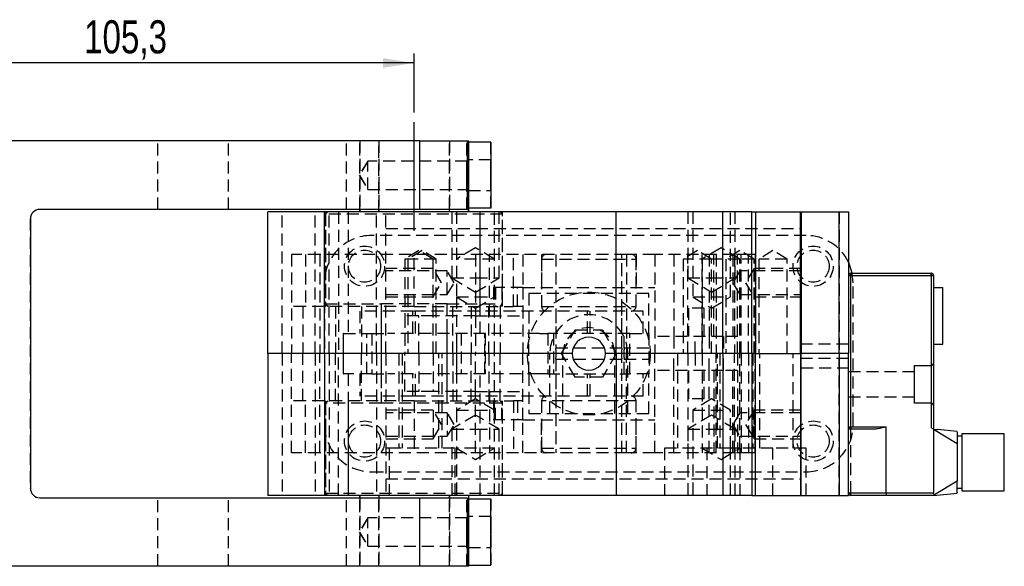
# Model space of a CAD drawing. Extents: x 55 to 753, y 17 to 582.
# Tile 2 of 5: x 257 to 466, y 65 to 180. Entities that reach past the tile are written whole.
import ezdxf

# ---------------------------------------------------------------- set-up
doc = ezdxf.new("R2010")
doc.units = 0
doc.header["$LTSCALE"] = 2
doc.linetypes.add('CENTERX2', pattern=[20.32, 12.7, -2.54, 2.54, -2.54])
doc.linetypes.add('HIDDEN', pattern=[1.905, 1.27, -0.635])
doc.layers.get('0').update_dxf_attribs({"linetype": 'CONTINUOUS'})
doc.styles.add('SLDTEXTSTYLE0', font='TXT', dxfattribs={"width": 0.75})
doc.dimstyles.new('SLDDIMSTYLE2', dxfattribs={"dimtxt": 7, "dimasz": 6.604, "dimexe": 0, "dimexo": 0.0625, "dimgap": 1.75, "dimtad": 1, "dimdec": 1, "dimrnd": 1e-09, "dimzin": 12, "dimtxsty": 'SLDTEXTSTYLE0', "dimsah": 1, "dimcen": 0.09, "dimazin": 3, "dimtfac": 1, "dimtdec": 1, "dimtofl": 0, "dimtmove": 0, "dimatfit": 3, "dimtolj": 1, "dimtzin": 12})

# ---------------------------------------------------------------- blocks, each defined once
blk = doc.blocks.new('_D_8')
at = {"color": 218, "linetype": 'CONTINUOUS'}
for p, q in [((235.58, 111.74), (235.58, 173.24)), ((340.86, 160.74), (340.86, 173.24)), ((340.86, 171.24), (235.58, 171.24))]:
    blk.add_line(p, q, dxfattribs=at)
for points in [[(235.58, 171.24), (242.18, 170.23), (242.18, 172.26)], [(340.86, 171.24), (334.26, 172.26), (334.26, 170.23)]]:
    blk.add_solid(points, dxfattribs=at)
at = {"color": 218, "linetype": 'CONTINUOUS', "insert": (270.95, 180.27, 37.9), "char_height": 7, "attachment_point": 1, "style": 'SLDTEXTSTYLE0'}
blk.add_mtext('105,3', dxfattribs=at)

msp = doc.modelspace()

# ---------------------------------------------------------------- linework, layer by layer
at = {"color": 218, "linetype": 'CENTERX2'}
msp.add_line((340.863032, 135.744309), (340.863032, 158.744309), dxfattribs=at)
at = {"color": 7, "linetype": 'CONTINUOUS'}
for p, q in [((342.075196, 154.744311), (255.075206, 154.744311)), ((342.075196, 140.24431), (342.075196, 154.744311)), ((342.075196, 154.744311), (352.071335, 154.744311)), ((352.071335, 154.744311), (352.361486, 154.744311)), ((352.071335, 154.744311), (352.071335, 140.24431)), ((352.361486, 154.744311), (352.361486, 139.744309)), ((352.361486, 154.494311), (352.370949, 154.494311)), ((352.370949, 154.494311), (352.370949, 140.49431)), ((357.133447, 154.494311), (352.370949, 154.494311)), ((357.133447, 154.494311), (357.133447, 140.49431)), ((342.075196, 140.24431), (261.575205, 140.24431)), ((309.858588, 109.744309), (309.858588, 139.744309)), ((321.85859, 139.744309), (309.858588, 139.744309)), ((321.85859, 109.744309), (321.85859, 139.744309)), ((383.616452, 139.744309), (321.85859, 139.744309)), ((329.355695, 140.24431), (329.355695, 139.744309)), ((329.361488, 139.744309), (329.361488, 140.24431)), ((333.363031, 140.24431), (333.363031, 139.744309)), ((352.071335, 140.24431), (342.075196, 140.24431)), ((348.363032, 139.744309), (348.363032, 140.24431)), ((352.370949, 140.49431), (352.361486, 140.49431)), ((357.133447, 140.49431), (352.370949, 140.49431)), ((383.616452, 109.744309), (383.616452, 139.744309)), ((406.274147, 139.744309), (383.616452, 139.744309)), ((406.274147, 109.744309), (406.274147, 139.744309)), ((412.378122, 139.744309), (406.274147, 139.744309)), ((412.378122, 109.744309), (412.378122, 139.744309)), ((412.378122, 139.744309), (413.163123, 139.744309)), ((413.163123, 139.744309), (413.163123, 109.744309)), ((413.163123, 139.744309), (422.706668, 139.744309)), ((422.706668, 109.744309), (422.706668, 139.744309)), ((422.706668, 139.744309), (422.858593, 139.744309)), ((422.858593, 139.744309), (422.858593, 109.744309)), ((422.858593, 139.744309), (430.858591, 139.744309)), ((430.858591, 109.744309), (430.858591, 139.744309)), ((430.858591, 139.744309), (432.858591, 139.744309)), ((432.858591, 139.744309), (432.858591, 109.744309)), ((259.5752, 138.244309), (259.5752, 81.244309)), ((433.358592, 126.244309), (432.858591, 126.244309)), ((433.358592, 126.74431), (433.358592, 126.597863)), ((433.358592, 126.74431), (450.358589, 126.74431)), ((433.358592, 126.597863), (433.358592, 126.244309)), ((433.358592, 94.24431), (433.358592, 126.244309)), ((433.358592, 126.244309), (450.358589, 126.244309)), ((450.358589, 126.682359), (450.358589, 126.74431)), ((450.358589, 126.244309), (450.358589, 107.244309)), ((450.712142, 126.244309), (450.358589, 126.244309)), ((450.85859, 126.244309), (450.712142, 126.244309)), ((450.85859, 126.244309), (450.85859, 107.744309)), ((450.85859, 123.74431), (452.858594, 123.74431)), ((452.858594, 111.744309), (452.858594, 123.74431)), ((450.85859, 111.744309), (452.858594, 111.744309)), ((309.858588, 109.744309), (309.858588, 79.74431)), ((321.85859, 109.744309), (309.858588, 109.744309)), ((321.85859, 109.744309), (321.85859, 79.74431)), ((374.358591, 109.744309), (321.85859, 109.744309)), ((383.616452, 109.744309), (381.358592, 109.744309)), ((383.616452, 109.744309), (383.616452, 79.74431)), ((406.274147, 109.744309), (383.616452, 109.744309)), ((406.274147, 109.744309), (406.274147, 79.74431)), ((412.378122, 109.744309), (406.274147, 109.744309)), ((412.378122, 109.744309), (412.378122, 79.74431)), ((413.163123, 109.744309), (412.378122, 109.744309)), ((413.163123, 79.74431), (413.163123, 109.744309)), ((413.163123, 109.744309), (422.706668, 109.744309)), ((422.706668, 109.744309), (422.706668, 79.74431)), ((422.858593, 109.744309), (422.706668, 109.744309)), ((422.858593, 79.74431), (422.858593, 109.744309)), ((430.858591, 109.744309), (422.858593, 109.744309)), ((430.858591, 109.744309), (430.858591, 79.74431)), ((432.858591, 109.744309), (430.858591, 109.744309)), ((432.858591, 79.74431), (432.858591, 109.744309)), ((446.85859, 107.244309), (450.358589, 107.244309)), ((446.85859, 99.244309), (446.85859, 107.244309)), ((450.358589, 107.244309), (450.358589, 99.244309)), ((450.358589, 99.244309), (446.85859, 99.244309)), ((450.358589, 99.244309), (450.358589, 94.026205)), ((450.85859, 98.744309), (450.85859, 93.744309)), ((432.858591, 94.24431), (432.990232, 94.24431)), ((433.358592, 94.24431), (440.858592, 94.24431)), ((433.358592, 94.24431), (433.358592, 93.890755)), ((433.358592, 93.890755), (433.358592, 93.744309)), ((440.858592, 80.244309), (440.858592, 94.24431)), ((450.85859, 93.744309), (450.358589, 94.026205)), ((438.074709, 93.744309), (433.358592, 93.744309)), ((450.85859, 93.744309), (455.858593, 90.734924)), ((450.85859, 93.744309), (450.85859, 80.244309)), ((451.708843, 93.659284), (451.237475, 93.516267)), ((455.858593, 93.244309), (451.708843, 93.659284)), ((456.858595, 92.244309), (455.858593, 92.244309)), ((465.858591, 92.744308), (456.858595, 92.744308)), ((456.858595, 92.744308), (456.858595, 80.74431)), ((465.858591, 80.74431), (465.858591, 92.744308)), ((455.858593, 82.753694), (451.072184, 79.872868)), ((321.85859, 79.74431), (309.858588, 79.74431)), ((383.616452, 79.74431), (321.85859, 79.74431)), ((329.355695, 79.74431), (329.355695, 79.244309)), ((329.361488, 79.244309), (329.361488, 79.74431)), ((333.363031, 79.74431), (333.363031, 79.244309)), ((348.363032, 79.244309), (348.363032, 79.74431)), ((352.361486, 79.74431), (352.361486, 64.744307)), ((406.274147, 79.74431), (383.616452, 79.74431)), ((412.378122, 79.74431), (406.274147, 79.74431)), ((412.378122, 79.74431), (413.163123, 79.74431)), ((413.163123, 79.74431), (422.706668, 79.74431)), ((422.706668, 79.74431), (422.858593, 79.74431)), ((422.858593, 79.74431), (430.858591, 79.74431)), ((430.858591, 79.74431), (432.858591, 79.74431)), ((440.858592, 80.244309), (432.858591, 80.244309)), ((440.858592, 80.244309), (440.858592, 79.74431)), ((450.85859, 80.244309), (440.858592, 80.244309)), ((450.85859, 79.74431), (440.858592, 79.74431)), ((450.85859, 79.74431), (455.858593, 80.244309)), ((455.858593, 81.244309), (456.858595, 81.244309)), ((456.858595, 80.74431), (465.858591, 80.74431)), ((261.575205, 79.244309), (342.075196, 79.244309)), ((342.075196, 64.744307), (342.075196, 79.244309)), ((342.075196, 79.244309), (352.071335, 79.244309)), ((352.071335, 79.244309), (352.071335, 64.744307)), ((352.370949, 78.994308), (352.361486, 78.994308)), ((352.370949, 64.994308), (352.370949, 78.994308)), ((352.370949, 78.994308), (357.133447, 78.994308)), ((357.133447, 64.994308), (357.133447, 78.994308)), ((342.075196, 64.744307), (255.075206, 64.744307)), ((352.071335, 64.744307), (342.075196, 64.744307)), ((352.361486, 64.744307), (352.071335, 64.744307)), ((352.361486, 64.994308), (352.370949, 64.994308)), ((352.370949, 64.994308), (357.133447, 64.994308))]:
    msp.add_line(p, q, dxfattribs=at)
at = {"color": 7, "linetype": 'HIDDEN'}
for p, q in [((286.564385, 140.24431), (286.564385, 154.744311)), ((301.555892, 140.24431), (301.555892, 154.744311)), ((301.558596, 140.24431), (301.558596, 154.744311)), ((326.546234, 140.24431), (326.546234, 154.744311)), ((329.354094, 140.24431), (329.354094, 154.744311)), ((329.355695, 154.744311), (329.355695, 140.24431)), ((329.361488, 140.24431), (329.361488, 154.744311)), ((329.36309, 140.24431), (329.36309, 154.744311)), ((333.35415, 139.744309), (333.35415, 154.744311)), ((333.363031, 154.744311), (333.363031, 140.24431)), ((348.354151, 154.744311), (348.354151, 139.744309)), ((348.363032, 140.24431), (348.363032, 154.744311)), ((352.046234, 140.24431), (352.046234, 154.744311)), ((352.054092, 140.24431), (352.054092, 154.744311)), ((352.063089, 140.24431), (352.063089, 154.744311)), ((352.346233, 140.49431), (352.346233, 154.494311)), ((352.346233, 154.494311), (352.361486, 154.494311)), ((352.355694, 139.744309), (352.355694, 154.744311)), ((357.108732, 140.49431), (357.108732, 154.494311)), ((331.050483, 150.49431), (329.2479, 147.494308)), ((331.066703, 150.49431), (329.26412, 147.494308)), ((331.066703, 150.49431), (331.050483, 150.49431)), ((352.066701, 150.49431), (331.066703, 150.49431)), ((352.3667, 150.74431), (352.35048, 150.74431)), ((357.129201, 150.74431), (352.3667, 150.74431)), ((329.2479, 147.494308), (331.050483, 144.494309)), ((329.26412, 147.494308), (331.066703, 144.494309)), ((331.050483, 144.494309), (331.066703, 144.494309)), ((331.066703, 144.494309), (352.066701, 144.494309)), ((352.35048, 144.244308), (352.3667, 144.244308)), ((352.3667, 144.244308), (357.129201, 144.244308)), ((261.575205, 140.24431), (261.564386, 140.24431)), ((312.940006, 109.744309), (312.940006, 139.744309)), ((319.868212, 109.744309), (319.868212, 139.744309)), ((322.608591, 139.744309), (322.10859, 139.244309)), ((322.10859, 139.744309), (322.10859, 119.744309)), ((322.858592, 109.744309), (322.858592, 139.744309)), ((324.858592, 139.744309), (324.858592, 109.744309)), ((326.858592, 139.744309), (326.858592, 119.744309)), ((326.858592, 139.744309), (326.858592, 113.99431)), ((332.85859, 109.744309), (332.85859, 139.744309)), ((334.85859, 109.744309), (334.85859, 139.744309)), ((348.858592, 139.744309), (348.858592, 125.74431)), ((349.858591, 139.744309), (349.858591, 121.744309)), ((352.361486, 140.49431), (352.346233, 140.49431)), ((354.858591, 119.744309), (354.858591, 139.744309)), ((354.858591, 113.99431), (354.858591, 139.744309)), ((357.858592, 121.744309), (357.858592, 139.744309)), ((358.858592, 125.74431), (358.858592, 139.744309)), ((359.608592, 139.244309), (359.108591, 139.744309)), ((359.608592, 119.744309), (359.608592, 139.744309)), ((398.858591, 139.744309), (398.858591, 125.74431)), ((399.858591, 139.744309), (399.858591, 121.744309)), ((407.858591, 121.744309), (407.858591, 139.744309)), ((408.858591, 125.74431), (408.858591, 139.744309)), ((430.858591, 139.744309), (430.858591, 109.744309)), ((259.56439, 138.244309), (259.5752, 138.244309)), ((259.56439, 138.244309), (259.56439, 81.244309)), ((359.608592, 139.244309), (322.10859, 139.244309)), ((322.10859, 139.244309), (322.10859, 120.244309)), ((359.608592, 120.244309), (359.608592, 139.244309)), ((334.85859, 136.244309), (422.858593, 136.244309)), ((423.858592, 134.74431), (331.858591, 134.74431)), ((341.858593, 131.546891), (338.858591, 129.744309)), ((342.55859, 131.546891), (339.558591, 129.744309)), ((344.858592, 129.744309), (341.858593, 131.546891)), ((345.558592, 129.744309), (342.55859, 131.546891)), ((353.858591, 132.147753), (349.858591, 129.744309)), ((357.858592, 129.744309), (353.858591, 132.147753)), ((400.858592, 131.546891), (397.858591, 129.744309)), ((403.858592, 129.744309), (400.858592, 131.546891)), ((405.858592, 132.147753), (401.858592, 129.744309)), ((409.858593, 129.744309), (405.858592, 132.147753)), ((409.858593, 131.546891), (406.858591, 129.744309)), ((412.858592, 129.744309), (409.858593, 131.546891)), ((416.858592, 131.546891), (413.85859, 129.744309)), ((419.858591, 129.744309), (416.858592, 131.546891)), ((320.858591, 130.744309), (314.85859, 130.744309)), ((314.85859, 130.744309), (314.85859, 109.744309)), ((317.858593, 130.744309), (317.858593, 119.744309)), ((320.858591, 130.744309), (320.858591, 109.744309)), ((385.858592, 130.744309), (320.858591, 130.744309)), ((339.558591, 129.744309), (338.858591, 129.744309)), ((338.858591, 129.744309), (338.858591, 117.74431)), ((345.558592, 129.744309), (339.558591, 129.744309)), ((339.558591, 129.744309), (339.558591, 109.744309)), ((340.858591, 119.744309), (340.858591, 130.744309)), ((344.858592, 127.744309), (344.858592, 129.744309)), ((345.558592, 109.744309), (345.558592, 129.744309)), ((357.858592, 129.744309), (349.858591, 129.744309)), ((353.858591, 130.744309), (353.858591, 117.74431)), ((356.858592, 117.74431), (356.858592, 130.744309)), ((361.90207, 119.744309), (361.90207, 130.744309)), ((363.858591, 130.744309), (363.858591, 123.74431)), ((367.858592, 130.744309), (367.858592, 123.74431)), ((367.858592, 129.744309), (367.858592, 119.744309)), ((367.858592, 129.744309), (387.855031, 129.744309)), ((370.858591, 130.744309), (370.858591, 118.744309)), ((370.858591, 130.744309), (370.858591, 110.879581)), ((384.858592, 118.744309), (384.858592, 130.744309)), ((384.858592, 110.894309), (384.858592, 130.744309)), ((385.858592, 130.744309), (385.858592, 109.744309)), ((391.858592, 130.744309), (385.858592, 130.744309)), ((387.858591, 130.744309), (387.858591, 123.74431)), ((387.858591, 119.744309), (387.858591, 129.744309)), ((391.858592, 130.744309), (391.858592, 109.744309)), ((408.740062, 130.744309), (391.858592, 130.744309)), ((395.858591, 130.744309), (395.858591, 113.344309)), ((403.858592, 129.744309), (397.858591, 129.744309)), ((397.858591, 129.744309), (397.858591, 109.744309)), ((398.858591, 109.744309), (398.858591, 130.744309)), ((401.858592, 109.744309), (401.858592, 130.744309)), ((401.858592, 129.744309), (401.858592, 109.744309)), ((403.358591, 130.744309), (403.358591, 113.344309)), ((409.858593, 129.744309), (403.858592, 129.744309)), ((403.858592, 109.744309), (403.858592, 129.744309)), ((404.358591, 113.344309), (404.358591, 130.744309)), ((404.858592, 130.744309), (404.858592, 109.744309)), ((406.858591, 129.744309), (406.858591, 109.744309)), ((408.358592, 130.744309), (408.358592, 113.344309)), ((411.694483, 130.744309), (408.740062, 130.744309)), ((408.740062, 130.744309), (408.740062, 109.744309)), ((409.358592, 113.344309), (409.358592, 130.744309)), ((412.858592, 129.744309), (409.858593, 129.744309)), ((409.858593, 109.744309), (409.858593, 129.744309)), ((410.150678, 109.744309), (410.150678, 130.744309)), ((411.694483, 109.744309), (411.694483, 130.744309)), ((413.105102, 130.744309), (411.694483, 130.744309)), ((412.858592, 109.744309), (412.858592, 129.744309)), ((413.105102, 130.744309), (413.105102, 109.744309)), ((413.150677, 130.744309), (413.105102, 130.744309)), ((413.150677, 109.744309), (413.150677, 130.744309)), ((419.858591, 129.744309), (413.85859, 129.744309)), ((413.85859, 129.744309), (413.85859, 109.744309)), ((419.858591, 109.744309), (419.858591, 129.744309)), ((344.858592, 127.744309), (334.85859, 127.744309)), ((347.858592, 127.244309), (334.85859, 127.244309)), ((344.858592, 121.744309), (344.858592, 127.744309)), ((346.661174, 124.744309), (344.858592, 127.744309)), ((347.858592, 122.244309), (347.858592, 127.244309)), ((349.360743, 124.744309), (347.858592, 127.244309)), ((409.858593, 127.244309), (408.35644, 124.744309)), ((422.858593, 127.244309), (409.858593, 127.244309)), ((412.858592, 127.744309), (411.056009, 124.744309)), ((422.858593, 127.744309), (412.858592, 127.744309)), ((348.858592, 125.74431), (353.858591, 125.74431)), ((348.858592, 125.74431), (353.858591, 122.740006)), ((353.858591, 125.74431), (358.858592, 125.74431)), ((353.858591, 122.740006), (358.858592, 125.74431)), ((398.858591, 125.74431), (403.858592, 125.74431)), ((398.858591, 125.74431), (403.858592, 122.740006)), ((403.858592, 125.74431), (408.858591, 125.74431)), ((403.858592, 122.740006), (408.858591, 125.74431)), ((432.858591, 126.244309), (433.00504, 126.244309)), ((433.00504, 126.244309), (433.358592, 126.244309)), ((433.358592, 126.244309), (433.358592, 126.74431)), ((433.358592, 126.244309), (450.358589, 126.244309)), ((433.358592, 80.244309), (433.358592, 126.244309)), ((450.358589, 126.682359), (450.358589, 126.597863)), ((450.358589, 126.597863), (450.358589, 126.244309)), ((450.358589, 126.244309), (450.358589, 94.026205)), ((450.358589, 126.244309), (450.85859, 126.244309)), ((450.725627, 126.583841), (450.759118, 126.54361)), ((321.85859, 124.744309), (321.85859, 94.74431)), ((344.858592, 121.744309), (346.661174, 124.744309)), ((347.858592, 122.244309), (349.360743, 124.744309)), ((359.43002, 123.74431), (357.658592, 123.74431)), ((357.658592, 123.74431), (357.658592, 119.744309)), ((358.109868, 123.74431), (358.109868, 119.744309)), ((359.43002, 123.74431), (359.43002, 119.744309)), ((363.858591, 123.74431), (359.43002, 123.74431)), ((362.730398, 119.744309), (362.730398, 123.74431)), ((363.858591, 123.74431), (391.858592, 123.74431)), ((363.858591, 123.74431), (363.858591, 119.744309)), ((408.35644, 124.744309), (409.858593, 122.244309)), ((411.056009, 124.744309), (412.858592, 121.744309)), ((433.858593, 94.74431), (433.858593, 124.744309)), ((334.85859, 122.244309), (347.858592, 122.244309)), ((334.85859, 121.744309), (344.858592, 121.744309)), ((344.858592, 117.74431), (344.858592, 121.744309)), ((349.858591, 121.744309), (353.858591, 121.744309)), ((349.858591, 121.744309), (353.858591, 119.340867)), ((349.858591, 121.744309), (349.858591, 109.744309)), ((353.858591, 121.744309), (357.858592, 121.744309)), ((353.858591, 119.340867), (357.858592, 121.744309)), ((357.858592, 109.744309), (357.858592, 121.744309)), ((390.558591, 122.444309), (365.158592, 122.444309)), ((365.158592, 122.444309), (365.158592, 113.99431)), ((390.558591, 113.99431), (390.558591, 122.444309)), ((399.858591, 121.744309), (403.858592, 121.744309)), ((399.858591, 121.744309), (403.858592, 119.340867)), ((403.858592, 121.744309), (407.858591, 121.744309)), ((403.858592, 119.340867), (407.858591, 121.744309)), ((409.858593, 122.244309), (422.858593, 122.244309)), ((412.858592, 121.744309), (422.858593, 121.744309)), ((317.858593, 119.744309), (314.85859, 119.744309)), ((317.270135, 119.744309), (317.270135, 109.744309)), ((340.858591, 119.744309), (317.858593, 119.744309)), ((322.10859, 120.244309), (333.872107, 120.244309)), ((322.10859, 120.244309), (322.608591, 119.744309)), ((324.198337, 119.744309), (324.198337, 109.744309)), ((329.712858, 119.744309), (329.712858, 109.744309)), ((347.872107, 120.244309), (333.872107, 120.244309)), ((333.872107, 120.244309), (333.872107, 99.244309)), ((340.858591, 119.744309), (361.90207, 119.744309)), ((347.872107, 120.244309), (359.608592, 120.244309)), ((347.872107, 99.244309), (347.872107, 120.244309)), ((349.037926, 109.744309), (349.037926, 119.744309)), ((352.963259, 119.744309), (352.963259, 109.744309)), ((356.68867, 109.744309), (356.68867, 119.744309)), ((359.053507, 119.744309), (359.053507, 109.744309)), ((359.108591, 119.744309), (359.608592, 120.244309)), ((363.858591, 119.744309), (361.90207, 119.744309)), ((363.858591, 119.744309), (363.858591, 109.744309)), ((367.878475, 119.744309), (387.858591, 119.744309)), ((402.258591, 119.34431), (398.958591, 119.34431)), ((398.958591, 119.34431), (398.958591, 113.344309)), ((402.258591, 113.344309), (402.258591, 119.34431)), ((340.561294, 118.744309), (329.372109, 118.744309)), ((329.372109, 118.744309), (329.372109, 113.99431)), ((333.872107, 118.744309), (333.872107, 113.99431)), ((341.858593, 117.74431), (338.858591, 117.74431)), ((338.858591, 117.74431), (338.858591, 109.744309)), ((340.561294, 113.99431), (340.561294, 118.744309)), ((377.54778, 118.744309), (340.561294, 118.744309)), ((341.182918, 113.99431), (341.182918, 118.744309)), ((341.858593, 109.744309), (341.858593, 117.74431)), ((344.858592, 117.74431), (341.858593, 117.74431)), ((344.858592, 109.744309), (344.858592, 117.74431)), ((353.858591, 117.74431), (344.858592, 117.74431)), ((347.872107, 113.99431), (347.872107, 118.744309)), ((353.858591, 117.74431), (353.858591, 109.744309)), ((353.858591, 117.74431), (356.858592, 117.74431)), ((356.858592, 117.74431), (363.858591, 117.74431)), ((370.858591, 118.744309), (370.858591, 113.99431)), ((377.54778, 113.99431), (377.54778, 118.744309)), ((389.358591, 118.744309), (377.54778, 118.744309)), ((378.169403, 113.99431), (378.169403, 118.744309)), ((384.858592, 113.99431), (384.858592, 118.744309)), ((389.358591, 113.99431), (389.358591, 118.744309)), ((372.085089, 109.744309), (374.97184, 114.744309)), ((374.97184, 114.744309), (380.745343, 114.744309)), ((380.745343, 114.744309), (383.632094, 109.744309)), ((325.854731, 113.99431), (325.854731, 105.494309)), ((325.873652, 113.99431), (325.854731, 113.99431)), ((325.873652, 105.494309), (325.873652, 113.99431)), ((325.873652, 113.99431), (331.87597, 113.99431)), ((330.8528, 105.494309), (330.8528, 113.99431)), ((331.87597, 113.99431), (331.87597, 105.494309)), ((331.87597, 113.99431), (335.197062, 113.99431)), ((333.872107, 113.99431), (333.872107, 105.494309)), ((340.561294, 113.99431), (335.197062, 113.99431)), ((367.37947, 113.99431), (340.561294, 113.99431)), ((347.872107, 105.494309), (347.872107, 113.99431)), ((349.875969, 105.494309), (349.875969, 113.99431)), ((350.852798, 113.99431), (350.852798, 105.494309)), ((355.854728, 105.494309), (355.854728, 113.99431)), ((355.873651, 113.99431), (355.873651, 105.494309)), ((365.158592, 105.494309), (365.158592, 113.99431)), ((367.37947, 113.99431), (369.158591, 113.99431)), ((369.158591, 113.99431), (369.158591, 105.494309)), ((386.558592, 113.99431), (369.158591, 113.99431)), ((370.358592, 113.99431), (370.358592, 105.494309)), ((385.358591, 110.894309), (385.358591, 113.99431)), ((386.558592, 105.494309), (386.558592, 113.99431)), ((386.558592, 113.99431), (390.558591, 113.99431)), ((390.558591, 113.99431), (390.558591, 105.494309)), ((406.358591, 113.344309), (391.858592, 113.344309)), ((395.858591, 113.344309), (395.858591, 109.744309)), ((400.358592, 109.744309), (400.358592, 113.344309)), ((403.358591, 113.344309), (403.358591, 109.744309)), ((406.358591, 113.344309), (406.358591, 109.744309)), ((409.358592, 113.344309), (406.358591, 113.344309)), ((409.358592, 109.744309), (409.358592, 113.344309)), ((384.858592, 110.894309), (370.858591, 110.894309)), ((390.558591, 110.894309), (385.358591, 110.894309)), ((432.858591, 111.744309), (422.858593, 111.744309)), ((312.940006, 109.744309), (312.940006, 79.74431)), ((314.85859, 88.74431), (314.85859, 109.744309)), ((317.270135, 99.74431), (317.270135, 109.744309)), ((319.868212, 109.744309), (319.868212, 79.74431)), ((320.858591, 88.74431), (320.858591, 109.744309)), ((322.858592, 109.744309), (322.858592, 79.74431)), ((324.198337, 99.74431), (324.198337, 109.744309)), ((324.858592, 79.74431), (324.858592, 109.744309)), ((329.712858, 99.74431), (329.712858, 109.744309)), ((332.85859, 109.744309), (332.85859, 79.74431)), ((334.85859, 109.744309), (334.85859, 79.74431)), ((337.608592, 109.744309), (337.608592, 89.74431)), ((338.308593, 109.744309), (338.308593, 89.74431)), ((338.858591, 101.744309), (338.858591, 109.744309)), ((341.858593, 109.744309), (341.858593, 101.744309)), ((344.858592, 109.744309), (344.858592, 101.744309)), ((346.10859, 89.74431), (346.10859, 109.744309)), ((346.808591, 89.74431), (346.808591, 109.744309)), ((349.037926, 109.744309), (349.037926, 99.74431)), ((349.858591, 109.744309), (349.858591, 97.744309)), ((352.963259, 99.74431), (352.963259, 109.744309)), ((353.858591, 101.744309), (353.858591, 109.744309)), ((356.68867, 109.744309), (356.68867, 99.74431)), ((357.858592, 97.744309), (357.858592, 109.744309)), ((359.053507, 99.74431), (359.053507, 109.744309)), ((363.858591, 99.74431), (363.858591, 109.744309)), ((369.608592, 97.044309), (369.608592, 109.744309)), ((370.858591, 108.594309), (370.858591, 88.74431)), ((370.858591, 108.594309), (384.858592, 108.594309)), ((374.97184, 104.744309), (372.085089, 109.744309)), ((372.358591, 97.044309), (372.358591, 109.744309)), ((383.632094, 109.744309), (380.745343, 104.744309)), ((383.358591, 97.044309), (383.358591, 109.744309)), ((384.858592, 88.74431), (384.858592, 108.609038)), ((385.35637, 108.594309), (390.558591, 108.594309)), ((385.358591, 105.494309), (385.358591, 108.60896)), ((385.858592, 88.74431), (385.858592, 109.744309)), ((386.108591, 97.044309), (386.108591, 109.744309)), ((391.858592, 88.74431), (391.858592, 109.744309)), ((395.858591, 106.144309), (395.858591, 109.744309)), ((396.608592, 109.744309), (396.608592, 89.74431)), ((398.858591, 109.744309), (398.858591, 88.74431)), ((400.358592, 109.744309), (400.358592, 106.144309)), ((401.858592, 109.744309), (401.858592, 88.74431)), ((401.858592, 109.744309), (401.858592, 89.74431)), ((403.358591, 106.144309), (403.358591, 109.744309)), ((404.858592, 88.74431), (404.858592, 109.744309)), ((405.108591, 89.74431), (405.108591, 109.744309)), ((405.608592, 109.744309), (405.608592, 89.74431)), ((406.358591, 106.144309), (406.358591, 109.744309)), ((408.740062, 88.74431), (408.740062, 109.744309)), ((409.358592, 109.744309), (409.358592, 106.144309)), ((409.858593, 89.74431), (409.858593, 109.744309)), ((410.150678, 109.744309), (410.150678, 88.74431)), ((411.694483, 109.744309), (411.694483, 88.74431)), ((412.608591, 109.744309), (412.608591, 89.74431)), ((413.105102, 88.74431), (413.105102, 109.744309)), ((413.150677, 88.74431), (413.150677, 109.744309)), ((414.10859, 89.74431), (414.10859, 109.744309)), ((421.10859, 89.74431), (421.10859, 109.744309)), ((432.858591, 108.744309), (422.858593, 108.744309)), ((430.858591, 79.74431), (430.858591, 109.744309)), ((422.858593, 106.744309), (432.858591, 106.744309)), ((325.854731, 105.494309), (325.873652, 105.494309)), ((331.87597, 105.494309), (325.873652, 105.494309)), ((326.858592, 105.494309), (326.858592, 79.74431)), ((329.372109, 105.494309), (329.372109, 100.74431)), ((331.87597, 105.494309), (335.197062, 105.494309)), ((333.872107, 105.494309), (333.872107, 100.74431)), ((340.561294, 105.494309), (335.197062, 105.494309)), ((340.561294, 100.74431), (340.561294, 105.494309)), ((367.37947, 105.494309), (340.561294, 105.494309)), ((341.182918, 100.74431), (341.182918, 105.494309)), ((347.872107, 100.74431), (347.872107, 105.494309)), ((354.858591, 79.74431), (354.858591, 105.494309)), ((365.158592, 105.494309), (365.158592, 97.044309)), ((369.158591, 105.494309), (367.37947, 105.494309)), ((369.158591, 105.494309), (386.558592, 105.494309)), ((370.858591, 105.494309), (370.858591, 100.74431)), ((380.745343, 104.744309), (374.97184, 104.744309)), ((377.54778, 100.74431), (377.54778, 105.494309)), ((378.169403, 100.74431), (378.169403, 105.494309)), ((384.858592, 100.74431), (384.858592, 105.494309)), ((390.558591, 105.494309), (386.558592, 105.494309)), ((389.358591, 100.74431), (389.358591, 105.494309)), ((390.558591, 97.044309), (390.558591, 105.494309)), ((406.358591, 106.144309), (391.858592, 106.144309)), ((395.858591, 88.74431), (395.858591, 106.144309)), ((398.958591, 106.144309), (398.958591, 100.144309)), ((402.258591, 100.144309), (402.258591, 106.144309)), ((403.358591, 88.74431), (403.358591, 106.144309)), ((404.358591, 106.144309), (404.358591, 88.74431)), ((409.358592, 106.144309), (406.358591, 106.144309)), ((408.358592, 88.74431), (408.358592, 106.144309)), ((409.358592, 106.144309), (409.358592, 88.74431)), ((446.85859, 105.894309), (432.858591, 105.894309)), ((340.561294, 100.74431), (329.372109, 100.74431)), ((341.858593, 101.744309), (338.858591, 101.744309)), ((377.54778, 100.74431), (340.561294, 100.74431)), ((344.858592, 101.744309), (341.858593, 101.744309)), ((353.858591, 101.744309), (344.858592, 101.744309)), ((353.858591, 100.147752), (349.858591, 97.744309)), ((353.858591, 101.744309), (356.858592, 101.744309)), ((353.858591, 88.74431), (353.858591, 101.744309)), ((357.858592, 97.744309), (353.858591, 100.147752)), ((356.858592, 101.744309), (356.858592, 88.74431)), ((356.858592, 101.744309), (363.858591, 101.744309)), ((370.858591, 100.74431), (370.858591, 88.74431)), ((389.358591, 100.74431), (377.54778, 100.74431)), ((384.858592, 88.74431), (384.858592, 100.74431)), ((402.258591, 100.144309), (398.958591, 100.144309)), ((403.858592, 100.147752), (399.858591, 97.744309)), ((407.858591, 97.744309), (403.858592, 100.147752)), ((432.858591, 100.594309), (446.85859, 100.594309)), ((317.858593, 99.74431), (314.85859, 99.74431)), ((317.858593, 88.74431), (317.858593, 99.74431)), ((340.858591, 99.74431), (317.858593, 99.74431)), ((322.608591, 99.74431), (322.10859, 99.244309)), ((322.10859, 99.74431), (322.10859, 79.74431)), ((333.872107, 99.244309), (322.10859, 99.244309)), ((322.10859, 99.244309), (322.10859, 80.244309)), ((326.858592, 99.74431), (326.858592, 79.74431)), ((347.872107, 99.244309), (333.872107, 99.244309)), ((340.858591, 99.74431), (340.858591, 88.74431)), ((340.858591, 99.74431), (361.90207, 99.74431)), ((359.608592, 99.244309), (347.872107, 99.244309)), ((354.858591, 79.74431), (354.858591, 99.74431)), ((357.658592, 99.74431), (357.658592, 95.744309)), ((358.109868, 95.744309), (358.109868, 99.74431)), ((359.608592, 99.244309), (359.108591, 99.74431)), ((359.43002, 95.744309), (359.43002, 99.74431)), ((359.608592, 79.74431), (359.608592, 99.74431)), ((359.608592, 80.244309), (359.608592, 99.244309)), ((361.90207, 99.74431), (361.90207, 88.74431)), ((363.858591, 99.74431), (361.90207, 99.74431)), ((362.730398, 99.74431), (362.730398, 95.744309)), ((363.858591, 95.744309), (363.858591, 99.74431)), ((367.858592, 99.74431), (367.858592, 89.74431)), ((387.857427, 99.74431), (367.886329, 99.74431)), ((387.858591, 89.74431), (387.858591, 99.74431)), ((344.858592, 97.744309), (334.85859, 97.744309)), ((347.858592, 97.244309), (334.85859, 97.244309)), ((344.858592, 97.744309), (344.858592, 91.74431)), ((346.661174, 94.74431), (344.858592, 97.744309)), ((347.858592, 97.244309), (347.858592, 92.244309)), ((349.360743, 94.74431), (347.858592, 97.244309)), ((353.858591, 96.748613), (348.858592, 93.744309)), ((349.858591, 97.744309), (353.858591, 97.744309)), ((349.858591, 97.744309), (349.858591, 79.74431)), ((353.858591, 97.744309), (357.858592, 97.744309)), ((358.858592, 93.744309), (353.858591, 96.748613)), ((357.858592, 79.74431), (357.858592, 97.744309)), ((365.158592, 97.044309), (390.558591, 97.044309)), ((403.858592, 96.748613), (398.858591, 93.744309)), ((399.858591, 97.744309), (403.858592, 97.744309)), ((399.858591, 97.744309), (399.858591, 79.74431)), ((403.858592, 97.744309), (407.858591, 97.744309)), ((408.858591, 93.744309), (403.858592, 96.748613)), ((407.858591, 89.74431), (407.858591, 97.744309)), ((409.858593, 97.244309), (408.35644, 94.74431)), ((422.858593, 97.244309), (409.858593, 97.244309)), ((412.858592, 97.744309), (411.056009, 94.74431)), ((412.858592, 94.74431), (412.858592, 97.744309)), ((422.858593, 97.744309), (412.858592, 97.744309)), ((344.858592, 91.74431), (346.661174, 94.74431)), ((347.858592, 92.244309), (349.360743, 94.74431)), ((359.43002, 95.744309), (357.658592, 95.744309)), ((363.858591, 95.744309), (359.43002, 95.744309)), ((363.858591, 95.744309), (391.858592, 95.744309)), ((363.858591, 88.74431), (363.858591, 95.744309)), ((367.858592, 88.74431), (367.858592, 95.744309)), ((387.858591, 88.74431), (387.858591, 95.744309)), ((408.35644, 94.74431), (409.858593, 92.244309)), ((411.056009, 94.74431), (412.858592, 91.74431)), ((412.858592, 91.74431), (412.858592, 94.74431)), ((334.85859, 92.244309), (347.858592, 92.244309)), ((348.858592, 93.744309), (353.858591, 93.744309)), ((348.858592, 93.744309), (348.858592, 79.74431)), ((353.858591, 93.744309), (358.858592, 93.744309)), ((358.858592, 79.74431), (358.858592, 93.744309)), ((398.858591, 93.744309), (403.858592, 93.744309)), ((398.858591, 93.744309), (398.858591, 79.74431)), ((403.858592, 93.744309), (408.858591, 93.744309)), ((408.858591, 79.74431), (408.858591, 93.744309)), ((409.858593, 92.244309), (422.858593, 92.244309)), ((450.85859, 93.744309), (451.708843, 93.659284)), ((334.85859, 91.74431), (344.858592, 91.74431)), ((335.558591, 89.74431), (334.85859, 89.74431)), ((349.558591, 89.74431), (335.558591, 89.74431)), ((335.558591, 89.74431), (335.558591, 79.74431)), ((349.558591, 79.74431), (349.558591, 89.74431)), ((357.858592, 89.74431), (349.858591, 89.74431)), ((349.858591, 89.74431), (353.858591, 87.340866)), ((353.858591, 87.340866), (357.858592, 89.74431)), ((367.886329, 89.74431), (387.857427, 89.74431)), ((407.858591, 89.74431), (393.858592, 89.74431)), ((393.858592, 89.74431), (393.858592, 79.74431)), ((401.858592, 89.74431), (405.858592, 87.340866)), ((402.858592, 89.74431), (402.858592, 79.74431)), ((405.858592, 87.340866), (409.858593, 89.74431)), ((409.858593, 89.74431), (407.858591, 89.74431)), ((407.858591, 79.74431), (407.858591, 89.74431)), ((416.858592, 89.74431), (409.858593, 89.74431)), ((409.858593, 89.74431), (409.858593, 79.74431)), ((412.858592, 91.74431), (422.858593, 91.74431)), ((423.858592, 89.74431), (416.858592, 89.74431)), ((416.858592, 79.74431), (416.858592, 89.74431)), ((423.858592, 79.74431), (423.858592, 89.74431)), ((320.858591, 88.74431), (314.85859, 88.74431)), ((385.858592, 88.74431), (320.858591, 88.74431)), ((391.858592, 88.74431), (385.858592, 88.74431)), ((408.740062, 88.74431), (391.858592, 88.74431)), ((411.694483, 88.74431), (408.740062, 88.74431)), ((413.105102, 88.74431), (411.694483, 88.74431)), ((413.150677, 88.74431), (413.105102, 88.74431)), ((331.858591, 84.744309), (423.858592, 84.744309)), ((334.85859, 83.24431), (422.858593, 83.24431)), ((259.5752, 81.244309), (259.56439, 81.244309)), ((322.10859, 80.244309), (359.608592, 80.244309)), ((322.10859, 80.244309), (322.608591, 79.74431)), ((333.35415, 64.744307), (333.35415, 79.74431)), ((348.354151, 79.74431), (348.354151, 64.744307)), ((352.355694, 64.744307), (352.355694, 79.74431)), ((359.108591, 79.74431), (359.608592, 80.244309)), ((433.358592, 80.244309), (432.858591, 80.244309)), ((450.85859, 80.244309), (433.358592, 80.244309)), ((433.358592, 79.890757), (433.358592, 80.244309)), ((433.358592, 79.74431), (433.358592, 79.890757)), ((261.564386, 79.244309), (261.575205, 79.244309)), ((286.564385, 64.744307), (286.564385, 79.244309)), ((301.555892, 64.744307), (301.555892, 79.244309)), ((301.558596, 64.744307), (301.558596, 79.244309)), ((326.546234, 64.744307), (326.546234, 79.244309)), ((329.354094, 64.744307), (329.354094, 79.244309)), ((329.355695, 79.244309), (329.355695, 64.744307)), ((329.361488, 64.744307), (329.361488, 79.244309)), ((329.36309, 64.744307), (329.36309, 79.244309)), ((333.363031, 79.244309), (333.363031, 64.744307)), ((348.363032, 64.744307), (348.363032, 79.244309)), ((352.046234, 64.744307), (352.046234, 79.244309)), ((352.054092, 64.744307), (352.054092, 79.244309)), ((352.063089, 64.744307), (352.063089, 79.244309)), ((352.346233, 78.994308), (352.346233, 64.994308)), ((352.361486, 78.994308), (352.346233, 78.994308)), ((357.108732, 78.994308), (357.108732, 64.994308)), ((352.3667, 75.24431), (352.35048, 75.24431)), ((357.129201, 75.24431), (352.3667, 75.24431)), ((331.050483, 74.99431), (329.2479, 71.994311)), ((331.066703, 74.99431), (329.26412, 71.994311)), ((331.066703, 74.99431), (331.050483, 74.99431)), ((352.066701, 74.99431), (331.066703, 74.99431)), ((329.2479, 71.994311), (331.050483, 68.994309)), ((329.26412, 71.994311), (331.066703, 68.994309)), ((331.050483, 68.994309), (331.066703, 68.994309)), ((331.066703, 68.994309), (352.066701, 68.994309)), ((352.35048, 68.744308), (352.3667, 68.744308)), ((352.3667, 68.744308), (357.129201, 68.744308)), ((352.346233, 64.994308), (352.361486, 64.994308))]:
    msp.add_line(p, q, dxfattribs=at)
at = {"color": 8, "linetype": 'CONTINUOUS'}
for p, q in [((450.358589, 126.244309), (450.358589, 126.682359)), ((432.990232, 94.24431), (433.358592, 94.24431))]:
    msp.add_line(p, q, dxfattribs=at)
at = {"color": 7, "linetype": 'HIDDEN', "flags": 128}
for points in [[(331.050483, 144.494309), (331.050293, 144.535224), (331.049931, 144.855889), (331.04963, 145.462463), (331.049421, 146.289225), (331.049328, 147.246572), (331.049358, 148.230764), (331.049514, 149.135153), (331.049771, 149.86173), (331.050107, 150.331761), (331.050483, 150.49431)], [(331.066703, 144.494309), (331.066513, 144.535224), (331.066151, 144.855889), (331.06585, 145.462463), (331.065641, 146.289225), (331.065548, 147.246572), (331.065578, 148.230764), (331.06573, 149.135153), (331.065991, 149.86173), (331.066326, 150.331761), (331.066703, 150.49431)], [(352.050481, 150.49431), (352.050857, 150.331761), (352.051192, 149.86173), (352.051451, 149.135153), (352.051604, 148.230764), (352.051635, 147.246572), (352.051542, 146.289225), (352.051334, 145.462463), (352.051032, 144.855889), (352.050672, 144.535224), (352.050291, 144.535224), (352.049929, 144.855889), (352.049629, 145.462463), (352.049421, 146.289225), (352.049326, 147.246572), (352.049357, 148.230764), (352.049512, 149.135153), (352.049769, 149.86173), (352.050104, 150.331761), (352.050481, 150.49431)], [(352.066701, 150.49431), (352.067077, 150.331761), (352.067412, 149.86173), (352.067671, 149.135153), (352.067824, 148.230764), (352.067855, 147.246572), (352.06776, 146.289225), (352.067552, 145.462463), (352.067252, 144.855889), (352.066891, 144.535224), (352.066509, 144.535224), (352.066149, 144.855889), (352.065847, 145.462463), (352.065639, 146.289225), (352.065546, 147.246572), (352.065577, 148.230764), (352.06573, 149.135153), (352.065989, 149.86173), (352.066324, 150.331761), (352.066701, 150.49431)], [(352.35048, 150.74431), (352.350869, 150.585244), (352.35122, 150.123614), (352.351497, 149.40461), (352.351674, 148.498616), (352.351736, 147.494308), (352.351674, 146.490003), (352.351497, 145.584008), (352.35122, 144.865005), (352.350869, 144.403375), (352.35048, 144.244308), (352.350093, 144.403375), (352.349743, 144.865005), (352.349465, 145.584008), (352.349288, 146.490003), (352.349227, 147.494308), (352.349288, 148.498616), (352.349465, 149.40461), (352.349743, 150.123614), (352.350093, 150.585244), (352.35048, 150.74431)], [(357.112981, 150.74431), (357.113368, 150.585244), (357.113718, 150.123614), (357.113996, 149.40461), (357.114175, 148.498616), (357.114236, 147.494308), (357.114175, 146.490003), (357.113996, 145.584008), (357.113718, 144.865005), (357.113368, 144.403375), (357.112981, 144.244308), (357.112593, 144.403375), (357.112243, 144.865005), (357.111965, 145.584008), (357.111787, 146.490003), (357.111725, 147.494308), (357.111787, 148.498616), (357.111965, 149.40461), (357.112243, 150.123614), (357.112593, 150.585244), (357.112981, 150.74431)], [(357.129201, 144.244308), (357.128811, 144.403375), (357.128463, 144.865005), (357.128185, 145.584008), (357.128007, 146.490003), (357.127945, 147.494308), (357.128007, 148.498616), (357.128185, 149.40461), (357.128463, 150.123614), (357.128811, 150.585244), (357.129201, 150.74431), (357.129588, 150.585244), (357.129938, 150.123614), (357.130216, 149.40461), (357.130393, 148.498616), (357.130454, 147.494308), (357.130393, 146.490003), (357.130216, 145.584008), (357.129938, 144.865005), (357.129588, 144.403375), (357.129201, 144.244308)], [(433.858593, 124.744309), (433.666443, 126.695213), (433.656552, 126.74431)], [(352.35048, 68.744308), (352.350869, 68.903374), (352.35122, 69.365005), (352.351497, 70.084008), (352.351674, 70.990003), (352.351736, 71.994311), (352.351674, 72.998616), (352.351497, 73.90461), (352.35122, 74.623613), (352.350869, 75.085244), (352.35048, 75.24431), (352.350093, 75.085244), (352.349743, 74.623613), (352.349465, 73.90461), (352.349288, 72.998616), (352.349227, 71.994311), (352.349288, 70.990003), (352.349465, 70.084008), (352.349743, 69.365005), (352.350093, 68.903374), (352.35048, 68.744308)], [(357.112981, 68.744308), (357.113368, 68.903374), (357.113718, 69.365005), (357.113996, 70.084008), (357.114175, 70.990003), (357.114236, 71.994311), (357.114175, 72.998616), (357.113996, 73.90461), (357.113718, 74.623613), (357.113368, 75.085244), (357.112981, 75.24431), (357.112593, 75.085244), (357.112243, 74.623613), (357.111965, 73.90461), (357.111787, 72.998616), (357.111725, 71.994311), (357.111787, 70.990003), (357.111965, 70.084008), (357.112243, 69.365005), (357.112593, 68.903374), (357.112981, 68.744308)], [(357.129201, 75.24431), (357.128811, 75.085244), (357.128463, 74.623613), (357.128185, 73.90461), (357.128007, 72.998616), (357.127945, 71.994311), (357.128007, 70.990003), (357.128185, 70.084008), (357.128463, 69.365005), (357.128811, 68.903374), (357.129201, 68.744308), (357.129588, 68.903374), (357.129938, 69.365005), (357.130216, 70.084008), (357.130393, 70.990003), (357.130454, 71.994311), (357.130393, 72.998616), (357.130216, 73.90461), (357.129938, 74.623613), (357.129588, 75.085244), (357.129201, 75.24431)], [(331.050483, 68.994309), (331.050293, 69.035224), (331.049931, 69.355889), (331.04963, 69.962463), (331.049421, 70.789224), (331.049328, 71.746572), (331.049358, 72.730767), (331.049514, 73.635152), (331.049771, 74.361729), (331.050107, 74.83176), (331.050483, 74.99431)], [(331.066703, 68.994309), (331.066513, 69.035224), (331.066151, 69.355889), (331.06585, 69.962463), (331.065641, 70.789224), (331.065548, 71.746572), (331.065578, 72.730767), (331.06573, 73.635152), (331.065991, 74.361729), (331.066326, 74.83176), (331.066703, 74.99431)], [(352.050481, 74.99431), (352.050857, 74.83176), (352.051192, 74.361729), (352.051451, 73.635152), (352.051604, 72.730767), (352.051635, 71.746572), (352.051542, 70.789224), (352.051334, 69.962463), (352.051032, 69.355889), (352.050672, 69.035224), (352.050291, 69.035224), (352.049929, 69.355889), (352.049629, 69.962463), (352.049421, 70.789224), (352.049326, 71.746572), (352.049357, 72.730767), (352.049512, 73.635152), (352.049769, 74.361729), (352.050104, 74.83176), (352.050481, 74.99431)], [(352.066701, 74.99431), (352.067077, 74.83176), (352.067412, 74.361729), (352.067671, 73.635152), (352.067824, 72.730767), (352.067855, 71.746572), (352.06776, 70.789224), (352.067552, 69.962463), (352.067252, 69.355889), (352.066891, 69.035224), (352.066509, 69.035224), (352.066149, 69.355889), (352.065847, 69.962463), (352.065639, 70.789224), (352.065546, 71.746572), (352.065577, 72.730767), (352.06573, 73.635152), (352.065989, 74.361729), (352.066324, 74.83176), (352.066701, 74.99431)]]:
    msp.add_lwpolyline(points, dxfattribs=at)
at = {"color": 7, "linetype": 'CONTINUOUS', "flags": 128}
for points in [[(352.3667, 144.244308), (352.366313, 144.403375), (352.365962, 144.865005), (352.365685, 145.584008), (352.365506, 146.490003), (352.365445, 147.494308), (352.365506, 148.498616), (352.365685, 149.40461), (352.365962, 150.123614), (352.366313, 150.585244), (352.3667, 150.74431), (352.367087, 150.585244), (352.367438, 150.123614), (352.367715, 149.40461), (352.367894, 148.498616), (352.367955, 147.494308), (352.367894, 146.490003), (352.367715, 145.584008), (352.367438, 144.865005), (352.367087, 144.403375), (352.3667, 144.244308)], [(433.656552, 126.74431), (433.097386, 128.571144), (432.858591, 129.103209)], [(433.358592, 93.744309), (433.261045, 93.753916), (433.187635, 93.774442)], [(352.3667, 75.24431), (352.366313, 75.085244), (352.365962, 74.623613), (352.365685, 73.90461), (352.365506, 72.998616), (352.365445, 71.994311), (352.365506, 70.990003), (352.365685, 70.084008), (352.365962, 69.365005), (352.366313, 68.903374), (352.3667, 68.744308), (352.367087, 68.903374), (352.367438, 69.365005), (352.367715, 70.084008), (352.367894, 70.990003), (352.367955, 71.994311), (352.367894, 72.998616), (352.367715, 73.90461), (352.367438, 74.623613), (352.367087, 75.085244), (352.3667, 75.24431)]]:
    msp.add_lwpolyline(points, dxfattribs=at)
at = {"color": 7, "linetype": 'HIDDEN'}
for centre, radius in [((330.358591, 128.244309), 4.25), ((330.358591, 128.244309), 3.4), ((425.358591, 128.244309), 4.25), ((425.358591, 128.244309), 3.4), ((377.858591, 109.744309), 13), ((330.358591, 91.244309), 4.25), ((330.358591, 91.244309), 3.4), ((425.358591, 91.244309), 4.25), ((425.358591, 91.244309), 3.4)]:
    msp.add_circle(centre, radius, dxfattribs=at)
for centre, radius, start, end in [((261.564389, 138.24431), 1.999999, 90.00007659, 180.00003013), ((331.858591, 124.744309), 10, 90, 180), ((423.858591, 124.744309), 10, 25.84193276, 90), ((368.858591, 129.744309), 1, 90, 180), ((386.858591, 129.744309), 1, 0, 90), ((450.358591, 126.244309), 0.5, 60.57358871, 90), ((368.858591, 119.744309), 1, 180, 270), ((386.858591, 119.744309), 1, 270, 0), ((377.858591, 109.744309), 8.25, 0, 180), ((377.858591, 109.744309), 5.5, 0, 180), ((363.908971, 109.744242), 7.044115, 350.60456788, 9.27513351), ((391.808212, 109.744376), 7.044115, 170.60456788, 189.27513351), ((368.858591, 99.744309), 1, 90, 180), ((386.858591, 99.744309), 1, 0, 90), ((331.858591, 94.744309), 10, 180, 270), ((423.858591, 94.744309), 10, 270, 0), ((433.358591, 94.244309), 0.5, 180, 230.6988703), ((368.858591, 89.744309), 1, 180, 270), ((386.858591, 89.744309), 1, 270, 0), ((261.564389, 81.244308), 1.999999, 179.99996987, 269.99992341)]:
    msp.add_arc(centre, radius, start, end, dxfattribs=at)
at = {"color": 7, "linetype": 'CONTINUOUS'}
for centre, radius, start, end in [((261.575207, 138.244303), 2.000007, 90.00007756, 179.99981572), ((433.358591, 126.244309), 0.5, 90, 180), ((450.358591, 126.244309), 0.5, 0, 36.76970015), ((377.858591, 109.744309), 3.5, 0, 180), ((377.858591, 109.744309), 3.5, 180, 0), ((450.358591, 107.744309), 0.5, 270, 0), ((450.358591, 98.744309), 0.5, 0, 90), ((261.575207, 81.244316), 2.000007, 180.00018428, 269.99992244), ((433.358591, 80.244309), 0.5, 180, 270)]:
    msp.add_arc(centre, radius, start, end, dxfattribs=at)
for points, knots in [([(450.757635, 126.542414), (450.752289, 126.550455), (450.729601, 126.584579), (450.676507, 126.63095), (450.600809, 126.677021), (450.516468, 126.700699), (450.434069, 126.703868), (450.382503, 126.687865), (450.359446, 126.68071)], [0, 0, 0, 0, 0.0577505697, 0.2450951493, 0.4376862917, 0.6350805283, 0.8368341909, 1, 1, 1, 1]), ([(450.85859, 107.592082), (450.85859, 107.555583), (450.85859, 107.481169), (450.85859, 107.025317), (450.85859, 106.451235), (450.85859, 105.728516), (450.85859, 104.681402), (450.85859, 103.244244), (450.85859, 101.807419), (450.85859, 100.759735), (450.85859, 100.038808), (450.85859, 99.45803), (450.85859, 98.89689), (450.85859, 98.80442), (450.85859, 98.744309)], [0, 0, 0, 0, 0.0658412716, 0.1342386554, 0.2040875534, 0.2739365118, 0.3423339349, 0.4693917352, 0.5964495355, 0.6648469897, 0.7346959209, 0.8045448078, 0.8729421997, 1, 1, 1, 1]), ([(432.993141, 94.244286), (432.973668, 94.211607), (432.931401, 94.14068), (432.934815, 94.019113), (432.990598, 93.904915), (433.080917, 93.819084), (433.157545, 93.790166), (433.188671, 93.778419)], [0, 0, 0, 0, 0.19432642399, 0.42177552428, 0.64204128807, 0.85460150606, 1, 1, 1, 1]), ([(440.858592, 94.24431), (440.852808, 94.242864), (440.244374, 94.09077), (439.302228, 93.832308), (438.393362, 93.767152), (438.074709, 93.744309)], [0, 0, 0, 0, 0.0061939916, 0.6515662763, 1, 1, 1, 1]), ([(455.858593, 93.162986), (455.858593, 93.18547), (455.858593, 93.276635), (455.858593, 92.681145), (455.858593, 91.708526), (455.858593, 90.941675), (455.858593, 90.734924)], [0, 0, 0, 0, 0.1210543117, 0.4908466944, 0.8627269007, 1, 1, 1, 1]), ([(455.858593, 90.734924), (455.858593, 90.113631), (455.858593, 88.871053), (455.858593, 86.654813), (455.858593, 84.507869), (455.858593, 83.322046), (455.858593, 82.753694)], [0, 0, 0, 0, 0.2550509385, 0.5100988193, 0.7651961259, 1, 1, 1, 1]), ([(455.858593, 80.324032), (455.858593, 80.301678), (455.858593, 80.208452), (455.858593, 80.796921), (455.858593, 81.76783), (455.858593, 82.540657), (455.858593, 82.753694)], [0, 0, 0, 0, 0.1166516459, 0.4864833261, 0.8584443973, 1, 1, 1, 1]), ([(440.858592, 79.74431), (439.91512, 79.74431), (438.463759, 79.74431), (436.717638, 79.74431), (435.516089, 79.74431), (434.548123, 79.74431), (433.612896, 79.74431), (433.458778, 79.74431), (433.358592, 79.74431)], [0, 0, 0, 0, 0.2394569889, 0.3683607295, 0.499999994, 0.6316393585, 0.760543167, 1, 1, 1, 1]), ([(451.072184, 79.872868), (451.02622, 79.911182), (450.951235, 79.973689), (450.882247, 80.098154), (450.860188, 80.186499), (450.858893, 80.233358), (450.85859, 80.244309)], [0, 0, 0, 0, 0.43329452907, 0.70687415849, 0.93149537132, 1, 1, 1, 1]), ([(451.072184, 79.872868), (451.023863, 79.84274), (450.950132, 79.79677), (450.879226, 79.755788), (450.859294, 79.744694), (450.858661, 79.744348), (450.85859, 79.74431)], [0, 0, 0, 0, 0.4708715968, 0.7184872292, 0.9686372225, 1, 1, 1, 1])]:
    msp.add_open_spline(points, degree=3, knots=knots, dxfattribs=at)
at = {"color": 7, "linetype": 'HIDDEN'}
msp.add_open_spline([(385.358591, 110.894309), (385.356612, 110.881746), (385.352654, 110.856625), (385.325053, 110.660964), (385.293975, 110.371636), (385.271233, 110.008092), (385.267603, 109.616117), (385.284161, 109.241057), (385.314012, 108.919513), (385.342852, 108.69709), (385.359315, 108.589519), (385.356968, 108.604986), (385.356364, 108.60896)], degree=3, knots=[0, 0, 0, 0, 0.1065198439, 0.2130079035, 0.3202669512, 0.4280706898, 0.5350242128, 0.6410587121, 0.7475361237, 0.8551260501, 0.9627714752, 1, 1, 1, 1], dxfattribs=at)

# ---------------------------------------------------------------- dimensions: what is measured, and where the dimension line sits
at = {"color": 218, "linetype": 'CONTINUOUS'}
dim = msp.add_linear_dim(base=(235.575205, 171.244309), p1=(340.863032, 158.744309), p2=(235.575205, 109.744309), dimstyle='SLDDIMSTYLE2', dxfattribs=at)
dim.commit()
dim.dimension.update_dxf_attribs({"geometry": '_D_8', "text_midpoint": (285.432119, 171.244309), "dimtype": 160})

doc.saveas('drawing.dxf')
